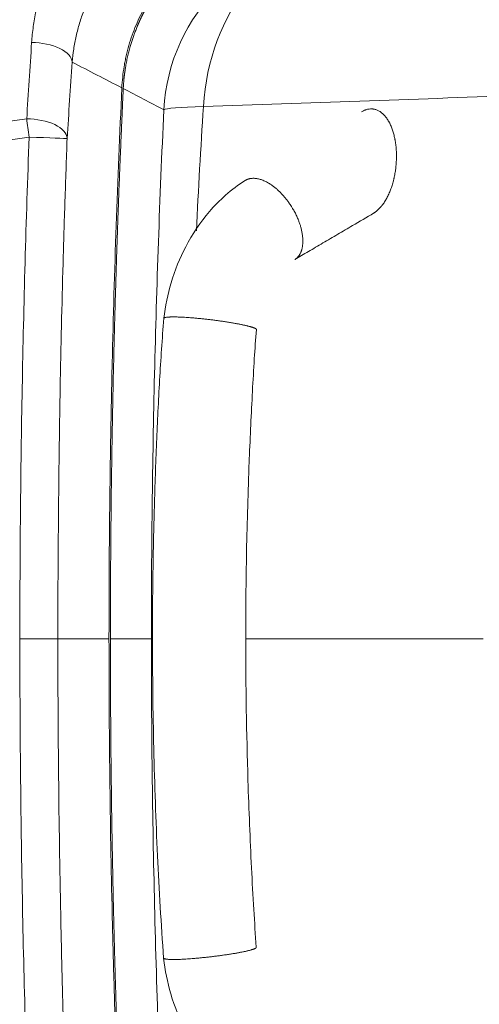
# Model space of a CAD drawing. Header units: millimetres. Extents: x -10 to 594, y 0 to 420.
# Tile 244 of 256: x 182 to 188, y 276 to 289. Entities that reach past the tile are written whole.
import ezdxf

# ---------------------------------------------------------------- set-up
doc = ezdxf.new("R2010")
doc.units = ezdxf.units.MM
doc.layers.add('1', color=7, linetype='Continuous', true_color=0xffffff)
doc.styles.add('Calibri', font='txt')
doc.dimstyles.get("Standard").update_dxf_attribs({"dimtxt": 0.18, "dimasz": 0.18, "dimexe": 0.18, "dimexo": 0.0625, "dimgap": 0.09, "dimtad": 0, "dimtih": 1, "dimtoh": 1, "dimdec": 4, "dimzin": 0, "dimdsep": 46, "dimtxsty": 'Standard', "dimcen": 0.09, "dimadec": 0, "dimazin": 0, "dimtfac": 1, "dimtdec": 4, "dimtofl": 0, "dimtmove": 0, "dimatfit": 3, "dimfxl": 0, "dimtolj": 1, "dimtzin": 0, "dimarcsym": 0})

# ---------------------------------------------------------------- blocks, each defined once
blk = doc.blocks.new('_U10')
at = {"layer": '1', "color": 18, "lineweight": 13}
for p, q in [((161.966, 284.543), (161.966, 340.267)), ((273.242, 290.24), (273.242, 340.267)), ((161.966, 338.267), (192.308, 338.267)), ((273.242, 338.267), (242.9, 338.267))]:
    blk.add_line(p, q, dxfattribs=at)
at = {"layer": '1', "color": 18}
for points in [[(161.966, 338.267), (165.466, 339.204), (165.466, 337.329)], [(273.242, 338.267), (269.742, 337.329), (269.742, 339.204)]]:
    blk.add_solid(points, dxfattribs=at)
at = {"layer": '1', "color": 18, "linetype": 'Continuous', "lineweight": 13, "char_height": 3.5, "attachment_point": 7, "line_spacing_factor": 1.399613, "style": 'Calibri'}
for s, insert in [('\\fCalibri|b0|i0;\\W1.0000;2.2', (193.994, 335.27)), ('\\fCalibri|b0|i0;\\W1.0000;LIFT POINT SPAN', (204.144, 335.27))]:
    blk.add_mtext(s, dxfattribs=dict(at, insert=insert))

msp = doc.modelspace()

# ---------------------------------------------------------------- linework, layer by layer
at = {"layer": '1', "color": 155, "linetype": 'Continuous', "lineweight": 13}
msp.add_line((183.7, 281.016), (183.705, 281.016), dxfattribs=at)
for centre, major_axis, ratio, start_param, end_param in [((186.364, 288.085), (-1.18, -2.204), 0.99858, 3.655167, 5.154097), ((186.364, 288.085), (0.03, 2.5), 0.783993, 0.042181, 1.513145), ((182.124, 288.878), (-0.499, 0.035), 0.490507, 3.197212, 4.85556), ((186.364, 288.085), (-2.497, 0.118), 0.048286, 5.613853, 6.234943), ((182.054, 287.839), (0.499, -0.032), 0.491781, 0.055216, 1.705529), ((182.054, 287.839), (-0.071, 0.495), 0.036157, 1.041955, 1.565594), ((182.054, 287.839), (0.5, -0.019), 0.001353, 4.675877, 6.235114)]:
    msp.add_ellipse(centre, major_axis=major_axis, ratio=ratio, start_param=start_param, end_param=end_param, dxfattribs=at)
for points, knots in [([(181.921, 291.013), (181.09, 290.932), (180.259, 290.846), (178.601, 290.661), (177.773, 290.562), (176.533, 290.405), (176.12, 290.351), (175.294, 290.239), (174.882, 290.182), (174.057, 290.064), (173.645, 290.003), (173.028, 289.909), (172.822, 289.877), (172.514, 289.828), (172.411, 289.812), (172.206, 289.779), (172.103, 289.763), (171.589, 289.68), (171.179, 289.612), (170.359, 289.472), (169.95, 289.4), (168.723, 289.178), (167.907, 289.022), (166.687, 288.775), (166.281, 288.691), (165.673, 288.561), (165.47, 288.517), (165.065, 288.428), (164.054, 288.203), (163.046, 287.964), (162.242, 287.763)], [0, 0, 0, 0, 0.125, 0.125, 0.25, 0.25, 0.3125, 0.3125, 0.375, 0.375, 0.4375, 0.4375, 0.46875, 0.46875, 0.484375, 0.484375, 0.5, 0.5, 0.5625, 0.5625, 0.625, 0.625, 0.75, 0.75, 0.8125, 0.8125, 0.84375, 0.84375, 0.875, 1, 1, 1, 1]), ([(182.07, 289.126), (182.075, 289.198), (182.09, 289.341), (182.115, 289.483), (182.146, 289.624), (182.164, 289.695), (182.206, 289.835), (182.229, 289.905), (182.255, 289.974)], [0, 0, 0, 0, 0.25, 0.5, 0.5, 0.75, 0.75, 1, 1, 1, 1]), ([(183.298, 288.508), (183.3, 288.557), (183.308, 288.655), (183.321, 288.752), (183.331, 288.812), (183.333, 288.825), (183.337, 288.849), (183.344, 288.885), (183.352, 288.921), (183.368, 288.992), (183.38, 289.039), (183.407, 289.133), (183.437, 289.225), (183.489, 289.361), (183.53, 289.449), (183.573, 289.537), (183.596, 289.58), (183.62, 289.623)], [0, 0, 0, 0, 0.125, 0.25, 0.25, 0.28125, 0.28125, 0.3125, 0.375, 0.375, 0.5, 0.5, 0.625, 0.75, 0.875, 0.875, 1, 1, 1, 1]), ([(182.783, 289.563), (182.76, 289.505), (182.74, 289.447), (182.705, 289.33), (182.69, 289.271), (182.663, 289.153), (182.652, 289.094), (182.634, 288.976), (182.628, 288.917), (182.623, 288.857)], [0, 0, 0, 0, 0.25, 0.25, 0.5, 0.5, 0.75, 0.75, 1, 1, 1, 1]), ([(183.123, 281.016), (183.123, 281.329), (183.124, 281.641), (183.127, 282.265), (183.131, 282.734), (183.14, 283.358), (183.145, 283.67), (183.153, 284.139), (183.159, 284.451), (183.181, 285.387), (183.217, 286.636), (183.269, 287.884), (183.298, 288.508)], [0, 0, 0, 0, 0.125, 0.125, 0.25, 0.3125, 0.375, 0.375, 0.5, 0.5, 0.75, 1, 1, 1, 1]), ([(188.666, 288.403), (187.956, 288.378), (187.245, 288.353), (185.826, 288.303), (185.117, 288.278), (184.409, 288.253)], [0, 0, 0, 0, 0.5, 0.5, 1, 1, 1, 1]), ([(183.7, 281.016), (183.7, 281.166), (183.7, 281.316), (183.701, 281.616), (183.702, 281.766), (183.704, 282.216), (183.707, 282.516), (183.718, 283.416), (183.728, 284.015), (183.771, 285.813), (183.813, 287.012), (183.87, 288.209)], [0, 0, 0, 0, 0.0625, 0.0625, 0.125, 0.125, 0.25, 0.25, 0.5, 0.5, 1, 1, 1, 1]), ([(162.18, 282.962), (162.551, 283.104), (162.923, 283.244), (163.699, 283.531), (164.102, 283.677), (164.912, 283.963), (165.317, 284.103), (166.13, 284.378), (166.538, 284.512), (167.354, 284.775), (167.763, 284.904), (168.583, 285.156), (168.994, 285.279), (169.817, 285.519), (170.23, 285.636), (171.057, 285.864), (171.472, 285.975), (172.303, 286.191), (172.719, 286.296), (173.554, 286.499), (173.972, 286.598), (174.496, 286.718), (174.601, 286.741), (174.811, 286.788), (174.916, 286.812), (175.231, 286.881), (175.441, 286.926), (175.862, 287.016), (176.178, 287.082), (176.494, 287.146), (176.705, 287.188), (176.81, 287.209), (177.338, 287.313), (177.76, 287.393), (178.606, 287.547), (179.03, 287.621), (180.302, 287.835), (181.151, 287.966), (182.003, 288.087)], [0, 0, 0, 0, 0.05807, 0.05807, 0.120865, 0.120865, 0.183661, 0.183661, 0.246456, 0.246456, 0.309251, 0.309251, 0.372047, 0.372047, 0.434842, 0.434842, 0.497637, 0.497637, 0.560433, 0.560433, 0.623228, 0.623228, 0.638927, 0.638927, 0.654626, 0.654626, 0.686023, 0.686023, 0.717421, 0.73312, 0.73312, 0.748819, 0.748819, 0.811614, 0.811614, 0.874409, 0.874409, 1, 1, 1, 1]), ([(182.036, 287.839), (181.187, 287.717), (180.34, 287.584), (179.073, 287.369), (178.651, 287.294), (177.809, 287.138), (177.388, 287.058), (176.547, 286.89), (176.127, 286.804), (175.498, 286.669), (175.289, 286.623), (174.975, 286.553), (174.87, 286.53), (174.661, 286.483), (174.557, 286.459), (174.034, 286.339), (173.617, 286.24), (172.785, 286.035), (172.37, 285.93), (171.542, 285.713), (171.129, 285.601), (170.304, 285.372), (169.893, 285.254), (169.072, 285.013), (168.663, 284.889), (167.846, 284.636), (167.438, 284.507), (166.625, 284.242), (166.219, 284.107), (165.409, 283.831), (164.601, 283.548), (163.797, 283.255), (162.994, 282.955), (162.594, 282.803), (162.194, 282.647)], [0, 0, 0, 0, 0.125, 0.125, 0.1875, 0.1875, 0.25, 0.25, 0.3125, 0.3125, 0.34375, 0.34375, 0.359375, 0.359375, 0.375, 0.375, 0.4375, 0.4375, 0.5, 0.5, 0.5625, 0.5625, 0.625, 0.625, 0.6875, 0.6875, 0.75, 0.75, 0.8125, 0.8125, 0.875, 0.9375, 0.9375, 1, 1, 1, 1]), ([(182.553, 287.821), (182.543, 287.537), (182.533, 287.254), (182.514, 286.687), (182.506, 286.403), (182.482, 285.553), (182.469, 284.986), (182.453, 284.136), (182.449, 283.852), (182.441, 283.285), (182.438, 283.001), (182.43, 282.151), (182.427, 281.583), (182.427, 281.016)], [0, 0, 0, 0, 0.125, 0.125, 0.25, 0.25, 0.5, 0.5, 0.625, 0.625, 0.75, 0.75, 1, 1, 1, 1]), ([(181.91, 281.016), (182.039, 281.016), (182.171, 281.016), (182.362, 281.016), (182.421, 281.016), (182.427, 281.016)], [0, 0, 0, 0, 0.5, 0.5, 1, 1, 1, 1]), ([(182.427, 281.016), (182.427, 280.704), (182.428, 280.391), (182.431, 279.766), (182.434, 279.454), (182.443, 278.516), (182.453, 277.892), (182.472, 276.954), (182.486, 276.33), (182.504, 275.705), (182.532, 274.768), (182.555, 274.143), (182.58, 273.519)], [0, 0, 0, 0, 0.125, 0.125, 0.25, 0.25, 0.5, 0.5, 0.625, 0.75, 0.75, 1, 1, 1, 1]), ([(183.298, 273.528), (183.283, 273.84), (183.269, 274.152), (183.244, 274.776), (183.226, 275.244), (183.21, 275.712), (183.2, 276.023), (183.196, 276.179), (183.182, 276.647), (183.174, 276.959), (183.152, 277.895), (183.13, 279.144), (183.123, 280.392), (183.123, 281.016)], [0, 0, 0, 0, 0.125, 0.125, 0.25, 0.3125, 0.3125, 0.375, 0.375, 0.5, 0.5, 0.75, 1, 1, 1, 1]), ([(183.873, 273.765), (183.815, 274.972), (183.772, 276.18), (183.729, 277.993), (183.718, 278.597), (183.703, 279.807), (183.7, 280.411), (183.7, 281.016)], [0, 0, 0, 0, 0.5, 0.5, 0.75, 0.75, 1, 1, 1, 1])]:
    msp.add_open_spline(points, degree=3, knots=knots, dxfattribs=at)
at = {"layer": '1', "color": 155, "linetype": 'Continuous', "lineweight": 18}
for points, knots in [([(183.635, 289.605), (183.634, 289.603), (183.632, 289.6), (183.63, 289.595), (183.627, 289.59), (183.624, 289.586), (183.622, 289.581), (183.619, 289.576), (183.617, 289.571), (183.614, 289.567), (183.612, 289.562), (183.609, 289.557), (183.606, 289.552), (183.604, 289.548), (183.602, 289.543), (183.599, 289.538), (183.597, 289.534), (183.594, 289.529), (183.592, 289.524), (183.589, 289.52), (183.587, 289.515), (183.585, 289.511), (183.582, 289.506), (183.58, 289.501), (183.578, 289.497), (183.576, 289.492), (183.573, 289.488), (183.571, 289.483), (183.569, 289.479), (183.567, 289.474), (183.564, 289.47), (183.562, 289.465), (183.56, 289.461), (183.558, 289.456), (183.556, 289.452), (183.554, 289.447), (183.552, 289.443), (183.549, 289.438), (183.547, 289.434), (183.545, 289.429), (183.543, 289.425), (183.541, 289.421), (183.539, 289.416), (183.537, 289.412), (183.535, 289.408), (183.533, 289.403), (183.531, 289.399), (183.53, 289.395), (183.528, 289.39), (183.526, 289.386), (183.524, 289.382), (183.522, 289.377), (183.52, 289.373), (183.518, 289.369), (183.517, 289.365), (183.515, 289.361), (183.513, 289.356), (183.511, 289.352), (183.509, 289.348), (183.501, 289.327), (183.486, 289.29), (183.465, 289.236), (183.446, 289.181), (183.428, 289.126), (183.41, 289.065), (183.392, 289), (183.375, 288.929), (183.36, 288.858), (183.351, 288.807), (183.346, 288.778), (183.345, 288.769), (183.343, 288.76), (183.342, 288.751), (183.341, 288.741), (183.339, 288.732), (183.338, 288.723), (183.337, 288.713), (183.335, 288.704), (183.334, 288.694), (183.333, 288.685), (183.332, 288.675), (183.331, 288.665), (183.33, 288.655), (183.329, 288.645), (183.327, 288.635), (183.326, 288.625), (183.325, 288.615), (183.325, 288.605), (183.324, 288.594), (183.323, 288.584), (183.322, 288.573), (183.321, 288.563), (183.32, 288.552), (183.32, 288.541), (183.319, 288.53), (183.318, 288.52), (183.318, 288.509), (183.317, 288.501), (183.317, 288.498)], [0, 0, 0, 0, 0.004742, 0.00947, 0.014182, 0.018879, 0.023561, 0.028227, 0.032879, 0.037515, 0.042136, 0.046742, 0.051333, 0.055909, 0.060469, 0.065014, 0.069545, 0.07406, 0.07856, 0.083044, 0.087514, 0.091968, 0.096407, 0.100831, 0.10524, 0.109634, 0.114013, 0.118376, 0.122724, 0.127057, 0.131375, 0.135678, 0.139966, 0.144238, 0.148495, 0.152738, 0.156965, 0.161176, 0.165373, 0.169555, 0.173721, 0.177872, 0.182008, 0.186129, 0.190235, 0.194325, 0.198401, 0.202461, 0.206506, 0.210536, 0.21455, 0.21855, 0.222534, 0.226504, 0.230458, 0.234397, 0.238321, 0.242229, 0.246123, 0.250001, 0.299813, 0.349717, 0.399714, 0.449803, 0.499986, 0.562244, 0.624663, 0.687245, 0.749989, 0.757701, 0.765478, 0.77332, 0.781226, 0.789198, 0.797235, 0.805336, 0.813503, 0.821734, 0.83003, 0.838392, 0.846818, 0.855309, 0.863865, 0.872486, 0.881172, 0.889923, 0.898739, 0.90762, 0.916566, 0.925576, 0.934652, 0.943793, 0.952998, 0.962269, 0.971604, 0.981004, 0.99047, 1, 1, 1, 1]), ([(183.317, 288.498), (183.317, 288.483), (183.315, 288.453), (183.313, 288.408), (183.311, 288.363), (183.309, 288.318), (183.307, 288.273), (183.305, 288.228), (183.303, 288.184), (183.301, 288.139), (183.299, 288.094), (183.297, 288.049), (183.295, 288.005), (183.293, 287.96), (183.291, 287.915), (183.289, 287.871), (183.287, 287.826), (183.285, 287.781), (183.283, 287.737), (183.282, 287.692), (183.28, 287.648), (183.278, 287.603), (183.276, 287.559), (183.274, 287.514), (183.272, 287.47), (183.271, 287.426), (183.269, 287.381), (183.267, 287.337), (183.265, 287.292), (183.264, 287.248), (183.262, 287.204), (183.26, 287.16), (183.258, 287.115), (183.257, 287.071), (183.255, 287.027), (183.253, 286.983), (183.252, 286.938), (183.25, 286.894), (183.249, 286.85), (183.247, 286.806), (183.245, 286.762), (183.244, 286.718), (183.242, 286.674), (183.241, 286.63), (183.239, 286.586), (183.238, 286.542), (183.236, 286.498), (183.235, 286.454), (183.233, 286.41), (183.232, 286.366), (183.23, 286.322), (183.229, 286.278), (183.227, 286.235), (183.226, 286.191), (183.224, 286.147), (183.223, 286.103), (183.222, 286.06), (183.22, 286.016), (183.219, 285.972), (183.218, 285.929), (183.216, 285.885), (183.215, 285.841), (183.214, 285.798), (183.212, 285.754), (183.211, 285.711), (183.21, 285.667), (183.208, 285.623), (183.207, 285.58), (183.206, 285.537), (183.205, 285.493), (183.204, 285.45), (183.202, 285.406), (183.201, 285.363), (183.2, 285.32), (183.199, 285.276), (183.198, 285.233), (183.197, 285.19), (183.195, 285.146), (183.194, 285.103), (183.193, 285.06), (183.192, 285.017), (183.191, 284.973), (183.19, 284.93), (183.189, 284.887), (183.188, 284.844), (183.187, 284.801), (183.186, 284.746), (183.184, 284.678), (183.182, 284.599), (183.18, 284.519), (183.179, 284.44), (183.177, 284.36), (183.175, 284.28), (183.174, 284.2), (183.172, 284.12), (183.171, 284.04), (183.169, 283.96), (183.168, 283.879), (183.166, 283.799), (183.165, 283.719), (183.164, 283.638), (183.162, 283.557), (183.161, 283.477), (183.16, 283.396), (183.159, 283.315), (183.157, 283.234), (183.156, 283.153), (183.155, 283.072), (183.154, 282.991), (183.153, 282.909), (183.152, 282.828), (183.151, 282.746), (183.151, 282.665), (183.15, 282.583), (183.149, 282.502), (183.148, 282.42), (183.148, 282.338), (183.147, 282.256), (183.146, 282.174), (183.146, 282.092), (183.145, 282.009), (183.145, 281.927), (183.144, 281.845), (183.144, 281.762), (183.143, 281.68), (183.143, 281.597), (183.143, 281.514), (183.143, 281.432), (183.142, 281.349), (183.142, 281.266), (183.142, 281.183), (183.142, 281.099), (183.142, 281.044), (183.142, 281.016)], [0, 0, 0, 0, 0.006008, 0.012014, 0.018016, 0.024015, 0.030012, 0.036005, 0.041996, 0.047983, 0.053968, 0.059949, 0.065927, 0.071903, 0.077875, 0.083845, 0.089811, 0.095775, 0.101735, 0.107693, 0.113647, 0.119599, 0.125547, 0.131493, 0.137435, 0.143375, 0.149311, 0.155245, 0.161175, 0.167103, 0.173027, 0.178949, 0.184868, 0.190783, 0.196696, 0.202605, 0.208512, 0.214415, 0.220316, 0.226213, 0.232108, 0.237999, 0.243888, 0.249773, 0.255656, 0.261535, 0.267412, 0.273285, 0.279156, 0.285023, 0.290887, 0.296749, 0.302607, 0.308463, 0.314315, 0.320164, 0.326011, 0.331854, 0.337695, 0.343532, 0.349366, 0.355198, 0.361026, 0.366851, 0.372673, 0.378493, 0.384309, 0.390122, 0.395932, 0.40174, 0.407544, 0.413345, 0.419143, 0.424938, 0.43073, 0.436519, 0.442305, 0.448088, 0.453869, 0.459646, 0.46542, 0.47119, 0.476958, 0.482723, 0.488485, 0.494244, 0.5, 0.510618, 0.521247, 0.531887, 0.542538, 0.553201, 0.563875, 0.57456, 0.585257, 0.595964, 0.606683, 0.617413, 0.628154, 0.638906, 0.64967, 0.660445, 0.671231, 0.682028, 0.692836, 0.703656, 0.714486, 0.725328, 0.736181, 0.747045, 0.757921, 0.768807, 0.779705, 0.790614, 0.801534, 0.812465, 0.823408, 0.834361, 0.845326, 0.856302, 0.867289, 0.878287, 0.889296, 0.900316, 0.911348, 0.92239, 0.933444, 0.944509, 0.955585, 0.966672, 0.97777, 0.98888, 1, 1, 1, 1]), ([(187.034, 287.51), (187.034, 287.515), (187.035, 287.521), (187.035, 287.532), (187.035, 287.538), (187.036, 287.555), (187.036, 287.566), (187.036, 287.599), (187.035, 287.643), (187.032, 287.686), (187.028, 287.729), (187.025, 287.75), (187.02, 287.781), (187.018, 287.792), (187.016, 287.805), (187.015, 287.807), (187.014, 287.812), (187.013, 287.82), (187.011, 287.828), (187.006, 287.853), (187.001, 287.873), (186.99, 287.911), (186.984, 287.93), (186.971, 287.966), (186.964, 287.984), (186.952, 288.009), (186.948, 288.018), (186.942, 288.03), (186.94, 288.034), (186.936, 288.042), (186.933, 288.046), (186.922, 288.065), (186.913, 288.08), (186.893, 288.108), (186.883, 288.121), (186.867, 288.138), (186.862, 288.144), (186.853, 288.152), (186.849, 288.156), (186.845, 288.16), (186.842, 288.162), (186.84, 288.164), (186.827, 288.175), (186.815, 288.183), (186.79, 288.198), (186.778, 288.204), (186.752, 288.214), (186.739, 288.217), (186.723, 288.22), (186.722, 288.22), (186.718, 288.22), (186.713, 288.221), (186.708, 288.221), (186.698, 288.222), (186.691, 288.222), (186.671, 288.221), (186.657, 288.22), (186.637, 288.215), (186.63, 288.213), (186.62, 288.209), (186.615, 288.208), (186.609, 288.206), (186.606, 288.204), (186.604, 288.204), (186.592, 288.198), (186.581, 288.193), (186.571, 288.187)], [0, 0, 0, 0, 0.013309, 0.013309, 0.026618, 0.026618, 0.053237, 0.053237, 0.106474, 0.15971, 0.15971, 0.212947, 0.212947, 0.239566, 0.239566, 0.24622, 0.24622, 0.252875, 0.266184, 0.266184, 0.319421, 0.319421, 0.372658, 0.372658, 0.425894, 0.425894, 0.452513, 0.452513, 0.465822, 0.465822, 0.479131, 0.479131, 0.532368, 0.532368, 0.585605, 0.585605, 0.612223, 0.612223, 0.625532, 0.632187, 0.632187, 0.638842, 0.638842, 0.692078, 0.692078, 0.745315, 0.745315, 0.798552, 0.798552, 0.805207, 0.805207, 0.811861, 0.82517, 0.82517, 0.851789, 0.851789, 0.905026, 0.905026, 0.931644, 0.931644, 0.944953, 0.951608, 0.951608, 0.958262, 0.958262, 1, 1, 1, 1]), ([(187.034, 287.51), (187.034, 287.515), (187.035, 287.521), (187.035, 287.532), (187.035, 287.538), (187.036, 287.555), (187.036, 287.566), (187.036, 287.599), (187.035, 287.643), (187.032, 287.686), (187.028, 287.729), (187.025, 287.75), (187.02, 287.781), (187.018, 287.792), (187.016, 287.805), (187.015, 287.807), (187.014, 287.812), (187.013, 287.82), (187.011, 287.828), (187.006, 287.853), (187.001, 287.873), (186.99, 287.911), (186.984, 287.93), (186.971, 287.966), (186.964, 287.984), (186.952, 288.009), (186.948, 288.018), (186.942, 288.03), (186.94, 288.034), (186.936, 288.042), (186.933, 288.046), (186.922, 288.065), (186.913, 288.08), (186.893, 288.108), (186.883, 288.121), (186.867, 288.138), (186.862, 288.144), (186.853, 288.152), (186.849, 288.156), (186.845, 288.16), (186.842, 288.162), (186.84, 288.164), (186.827, 288.175), (186.815, 288.183), (186.79, 288.198), (186.778, 288.204), (186.752, 288.214), (186.739, 288.217), (186.723, 288.22), (186.722, 288.22), (186.718, 288.22), (186.713, 288.221), (186.708, 288.221), (186.698, 288.222), (186.691, 288.222), (186.671, 288.221), (186.657, 288.22), (186.637, 288.215), (186.63, 288.213), (186.62, 288.209), (186.615, 288.208), (186.609, 288.206), (186.606, 288.204), (186.604, 288.204), (186.592, 288.198), (186.581, 288.193), (186.571, 288.187)], [0, 0, 0, 0, 0.013309, 0.013309, 0.026618, 0.026618, 0.053237, 0.053237, 0.106474, 0.15971, 0.15971, 0.212947, 0.212947, 0.239566, 0.239566, 0.24622, 0.24622, 0.252875, 0.266184, 0.266184, 0.319421, 0.319421, 0.372658, 0.372658, 0.425894, 0.425894, 0.452513, 0.452513, 0.465822, 0.465822, 0.479131, 0.479131, 0.532368, 0.532368, 0.585605, 0.585605, 0.612223, 0.612223, 0.625532, 0.632187, 0.632187, 0.638842, 0.638842, 0.692078, 0.692078, 0.745315, 0.745315, 0.798552, 0.798552, 0.805207, 0.805207, 0.811861, 0.82517, 0.82517, 0.851789, 0.851789, 0.905026, 0.905026, 0.931644, 0.931644, 0.944953, 0.951608, 0.951608, 0.958262, 0.958262, 1, 1, 1, 1]), ([(186.725, 286.804), (186.727, 286.805), (186.729, 286.806), (186.733, 286.809), (186.734, 286.81), (186.738, 286.812), (186.739, 286.813), (186.744, 286.817), (186.754, 286.823), (186.764, 286.831), (186.783, 286.847), (186.795, 286.859), (186.813, 286.878), (186.819, 286.884), (186.828, 286.894), (186.832, 286.9), (186.836, 286.905), (186.839, 286.909), (186.84, 286.91), (186.853, 286.927), (186.864, 286.942), (186.885, 286.975), (186.895, 286.992), (186.909, 287.018), (186.914, 287.027), (186.923, 287.045), (186.927, 287.055), (186.94, 287.083), (186.948, 287.102), (186.963, 287.142), (186.97, 287.162), (186.983, 287.203), (186.989, 287.224), (186.996, 287.251), (186.998, 287.259), (187, 287.267), (187.001, 287.272), (187.002, 287.275), (187.005, 287.289), (187.007, 287.3), (187.014, 287.332), (187.017, 287.354), (187.024, 287.398), (187.027, 287.42), (187.03, 287.454), (187.031, 287.465), (187.032, 287.482), (187.033, 287.49), (187.034, 287.5), (187.034, 287.505), (187.034, 287.507), (187.034, 287.508), (187.034, 287.509), (187.034, 287.51)], [0, 0, 0, 0, 0.012158, 0.012158, 0.021657, 0.021657, 0.031155, 0.031155, 0.050152, 0.088146, 0.088146, 0.164134, 0.164134, 0.202128, 0.202128, 0.221125, 0.230623, 0.230623, 0.240122, 0.240122, 0.316109, 0.316109, 0.392097, 0.392097, 0.430091, 0.430091, 0.468085, 0.468085, 0.544073, 0.544073, 0.620061, 0.620061, 0.696049, 0.696049, 0.715046, 0.724544, 0.724544, 0.734043, 0.734043, 0.772036, 0.772036, 0.848024, 0.848024, 0.924012, 0.924012, 0.962006, 0.962006, 0.981003, 0.990502, 0.995251, 0.997625, 0.997625, 1, 1, 1, 1]), ([(186.725, 286.804), (186.727, 286.805), (186.729, 286.806), (186.733, 286.809), (186.734, 286.81), (186.738, 286.812), (186.739, 286.813), (186.744, 286.817), (186.754, 286.823), (186.764, 286.831), (186.783, 286.847), (186.795, 286.859), (186.813, 286.878), (186.819, 286.884), (186.828, 286.894), (186.832, 286.9), (186.836, 286.905), (186.839, 286.909), (186.84, 286.91), (186.853, 286.927), (186.864, 286.942), (186.885, 286.975), (186.895, 286.992), (186.909, 287.018), (186.914, 287.027), (186.923, 287.045), (186.927, 287.055), (186.94, 287.083), (186.948, 287.102), (186.963, 287.142), (186.97, 287.162), (186.983, 287.203), (186.989, 287.224), (186.996, 287.251), (186.998, 287.259), (187, 287.267), (187.001, 287.272), (187.002, 287.275), (187.005, 287.289), (187.007, 287.3), (187.014, 287.332), (187.017, 287.354), (187.024, 287.398), (187.027, 287.42), (187.03, 287.454), (187.031, 287.465), (187.032, 287.482), (187.033, 287.49), (187.034, 287.5), (187.034, 287.505), (187.034, 287.507), (187.034, 287.508), (187.034, 287.509), (187.034, 287.51)], [0, 0, 0, 0, 0.012158, 0.012158, 0.021657, 0.021657, 0.031155, 0.031155, 0.050152, 0.088146, 0.088146, 0.164134, 0.164134, 0.202128, 0.202128, 0.221125, 0.230623, 0.230623, 0.240122, 0.240122, 0.316109, 0.316109, 0.392097, 0.392097, 0.430091, 0.430091, 0.468085, 0.468085, 0.544073, 0.544073, 0.620061, 0.620061, 0.696049, 0.696049, 0.715046, 0.724544, 0.724544, 0.734043, 0.734043, 0.772036, 0.772036, 0.848024, 0.848024, 0.924012, 0.924012, 0.962006, 0.962006, 0.981003, 0.990502, 0.995251, 0.997625, 0.997625, 1, 1, 1, 1]), ([(184.976, 287.248), (184.883, 287.189), (184.713, 287.061), (184.427, 286.772), (184.161, 286.378), (183.959, 285.876), (183.889, 285.54), (183.869, 285.374)], [0, 0, 0, 0, 0.157564, 0.301598, 0.559402, 0.788276, 1, 1, 1, 1]), ([(184.976, 287.248), (184.883, 287.189), (184.713, 287.061), (184.427, 286.772), (184.161, 286.378), (183.959, 285.876), (183.889, 285.54), (183.869, 285.374)], [0, 0, 0, 0, 0.157564, 0.301598, 0.559402, 0.788276, 1, 1, 1, 1]), ([(185.653, 286.173), (185.714, 286.21), (185.842, 286.285), (186.036, 286.399), (186.237, 286.517), (186.467, 286.652), (186.63, 286.748), (186.725, 286.804)], [0, 0, 0, 0, 0.171184, 0.357024, 0.544779, 0.733194, 1, 1, 1, 1]), ([(185.653, 286.173), (185.714, 286.21), (185.842, 286.285), (186.036, 286.399), (186.237, 286.517), (186.467, 286.652), (186.63, 286.748), (186.725, 286.804)], [0, 0, 0, 0, 0.171184, 0.357024, 0.544779, 0.733194, 1, 1, 1, 1]), ([(183.869, 285.374), (183.847, 285.094), (183.809, 284.531), (183.769, 283.677), (183.738, 282.807), (183.719, 281.919), (183.713, 281.072), (183.718, 280.273), (183.731, 279.527), (183.752, 278.792), (183.782, 278.073), (183.818, 277.368), (183.85, 276.905), (183.867, 276.674)], [0, 0, 0, 0, 0.096853, 0.194447, 0.294704, 0.396845, 0.500096, 0.586393, 0.672241, 0.756952, 0.839835, 0.920166, 1, 1, 1, 1]), ([(183.869, 285.374), (183.847, 285.094), (183.809, 284.531), (183.769, 283.677), (183.738, 282.807), (183.719, 281.919), (183.713, 281.072), (183.718, 280.273), (183.731, 279.527), (183.752, 278.792), (183.782, 278.073), (183.818, 277.368), (183.85, 276.905), (183.867, 276.674)], [0, 0, 0, 0, 0.096853, 0.194447, 0.294704, 0.396845, 0.500096, 0.586393, 0.672241, 0.756952, 0.839835, 0.920166, 1, 1, 1, 1]), ([(185.128, 276.821), (185.116, 276.992), (185.091, 277.352), (185.062, 277.908), (185.035, 278.494), (184.998, 279.534), (184.972, 281.192), (185.004, 282.804), (185.052, 283.923), (185.075, 284.377), (185.099, 284.809), (185.119, 285.089), (185.129, 285.221)], [0, 0, 0, 0, 0.061144, 0.128986, 0.19891, 0.270355, 0.500252, 0.790327, 0.845507, 0.89978, 0.952892, 1, 1, 1, 1]), ([(185.128, 276.821), (185.116, 276.992), (185.091, 277.352), (185.062, 277.908), (185.035, 278.494), (184.998, 279.534), (184.972, 281.192), (185.004, 282.804), (185.052, 283.923), (185.075, 284.377), (185.099, 284.809), (185.119, 285.089), (185.129, 285.221)], [0, 0, 0, 0, 0.061144, 0.128986, 0.19891, 0.270355, 0.500252, 0.790327, 0.845507, 0.89978, 0.952892, 1, 1, 1, 1]), ([(183.142, 281.016), (183.142, 281.001), (183.142, 280.971), (183.142, 280.926), (183.142, 280.881), (183.142, 280.836), (183.142, 280.791), (183.142, 280.746), (183.142, 280.701), (183.142, 280.656), (183.143, 280.612), (183.143, 280.567), (183.143, 280.522), (183.143, 280.477), (183.143, 280.432), (183.143, 280.388), (183.143, 280.343), (183.144, 280.298), (183.144, 280.254), (183.144, 280.209), (183.144, 280.164), (183.145, 280.12), (183.145, 280.075), (183.145, 280.031), (183.145, 279.986), (183.146, 279.942), (183.146, 279.897), (183.146, 279.853), (183.147, 279.808), (183.147, 279.764), (183.147, 279.719), (183.148, 279.675), (183.148, 279.631), (183.148, 279.586), (183.149, 279.542), (183.149, 279.498), (183.15, 279.454), (183.15, 279.409), (183.151, 279.365), (183.151, 279.321), (183.152, 279.277), (183.152, 279.233), (183.153, 279.189), (183.153, 279.145), (183.154, 279.101), (183.154, 279.057), (183.155, 279.013), (183.155, 278.969), (183.156, 278.925), (183.156, 278.881), (183.157, 278.837), (183.158, 278.793), (183.158, 278.749), (183.159, 278.705), (183.159, 278.662), (183.16, 278.618), (183.161, 278.574), (183.161, 278.53), (183.162, 278.487), (183.163, 278.443), (183.163, 278.399), (183.164, 278.356), (183.165, 278.312), (183.166, 278.269), (183.166, 278.225), (183.167, 278.182), (183.168, 278.138), (183.169, 278.095), (183.17, 278.051), (183.17, 278.008), (183.171, 277.964), (183.172, 277.921), (183.173, 277.878), (183.174, 277.834), (183.175, 277.791), (183.175, 277.748), (183.176, 277.705), (183.177, 277.661), (183.178, 277.618), (183.179, 277.575), (183.18, 277.532), (183.181, 277.489), (183.182, 277.446), (183.183, 277.403), (183.184, 277.36), (183.185, 277.317), (183.186, 277.261), (183.188, 277.194), (183.19, 277.114), (183.192, 277.034), (183.194, 276.955), (183.196, 276.875), (183.198, 276.795), (183.2, 276.715), (183.202, 276.634), (183.204, 276.554), (183.207, 276.474), (183.209, 276.394), (183.211, 276.313), (183.214, 276.233), (183.216, 276.152), (183.219, 276.071), (183.221, 275.991), (183.224, 275.91), (183.226, 275.829), (183.229, 275.748), (183.232, 275.667), (183.234, 275.586), (183.237, 275.504), (183.24, 275.423), (183.243, 275.342), (183.246, 275.26), (183.249, 275.179), (183.252, 275.097), (183.255, 275.016), (183.258, 274.934), (183.261, 274.852), (183.264, 274.77), (183.267, 274.688), (183.271, 274.606), (183.274, 274.524), (183.277, 274.442), (183.281, 274.36), (183.284, 274.277), (183.288, 274.195), (183.291, 274.112), (183.295, 274.03), (183.298, 273.947), (183.302, 273.864), (183.306, 273.782), (183.31, 273.699), (183.313, 273.616), (183.316, 273.561), (183.317, 273.533)], [0, 0, 0, 0, 0.006019, 0.012036, 0.018049, 0.024058, 0.030065, 0.036068, 0.042068, 0.048065, 0.054058, 0.060048, 0.066035, 0.072019, 0.077999, 0.083976, 0.08995, 0.095921, 0.101888, 0.107853, 0.113813, 0.119771, 0.125725, 0.131676, 0.137624, 0.143569, 0.14951, 0.155448, 0.161383, 0.167314, 0.173243, 0.179168, 0.185089, 0.191008, 0.196923, 0.202835, 0.208744, 0.214649, 0.220551, 0.22645, 0.232345, 0.238238, 0.244127, 0.250013, 0.255895, 0.261774, 0.26765, 0.273523, 0.279392, 0.285258, 0.291121, 0.296981, 0.302837, 0.30869, 0.31454, 0.320386, 0.32623, 0.33207, 0.337906, 0.34374, 0.34957, 0.355397, 0.36122, 0.36704, 0.372857, 0.378671, 0.384481, 0.390289, 0.396092, 0.401893, 0.40769, 0.413484, 0.419275, 0.425062, 0.430847, 0.436628, 0.442405, 0.448179, 0.45395, 0.459718, 0.465483, 0.471244, 0.477002, 0.482756, 0.488508, 0.494256, 0.5, 0.510638, 0.521287, 0.531946, 0.542615, 0.553294, 0.563984, 0.574684, 0.585394, 0.596115, 0.606846, 0.617587, 0.628339, 0.639101, 0.649873, 0.660655, 0.671448, 0.682251, 0.693064, 0.703888, 0.714722, 0.725566, 0.73642, 0.747285, 0.75816, 0.769045, 0.779941, 0.790846, 0.801762, 0.812688, 0.823625, 0.834572, 0.845529, 0.856496, 0.867473, 0.878461, 0.889459, 0.900467, 0.911485, 0.922514, 0.933553, 0.944602, 0.955661, 0.96673, 0.97781, 0.9889, 1, 1, 1, 1]), ([(183.867, 276.674), (183.886, 276.507), (183.955, 276.162), (184.167, 275.642), (184.447, 275.232), (184.747, 274.941), (184.922, 274.816), (185.017, 274.759)], [0, 0, 0, 0, 0.205278, 0.439336, 0.703002, 0.846054, 1, 1, 1, 1]), ([(183.867, 276.674), (183.886, 276.507), (183.955, 276.162), (184.167, 275.642), (184.447, 275.232), (184.747, 274.941), (184.922, 274.816), (185.017, 274.759)], [0, 0, 0, 0, 0.205278, 0.439336, 0.703002, 0.846054, 1, 1, 1, 1])]:
    msp.add_open_spline(points, degree=3, knots=knots, dxfattribs=at)
at = {"layer": '1', "color": 155, "linetype": 'Continuous', "lineweight": 13}
for points in [[(182.003, 288.087), (182.024, 288.433), (182.047, 288.779), (182.07, 289.126)], [(182.623, 288.857), (182.599, 288.511), (182.575, 288.166), (182.553, 287.821)], [(183.298, 288.508), (183.073, 288.624), (182.849, 288.741), (182.623, 288.857)], [(183.87, 288.209), (183.686, 288.305), (183.502, 288.401), (183.317, 288.498)], [(184.409, 288.253), (184.372, 287.69), (184.34, 287.127), (184.312, 286.563)], [(181.91, 281.016), (181.91, 282.154), (181.931, 284.428), (181.994, 286.702), (182.036, 287.839)], [(182.037, 274.173), (181.994, 275.313), (181.931, 277.594), (181.91, 279.875), (181.91, 281.016)], [(182.427, 281.016), (182.659, 281.016), (182.891, 281.016), (183.123, 281.016)], [(183.142, 281.016), (183.328, 281.016), (183.514, 281.016), (183.7, 281.016)], [(184.985, 281.016), (186.062, 281.016), (187.139, 281.016), (188.216, 281.016)]]:
    msp.add_open_spline(points, degree=3, dxfattribs=at)
at = {"layer": '1', "color": 155, "linetype": 'Continuous', "lineweight": 18}
msp.add_open_spline([(186.594, 288.2), (186.583, 288.194), (186.572, 288.187), (186.561, 288.181)], degree=3, dxfattribs=at)
at = {"layer": '1', "color": 155, "linetype": 'Continuous', "lineweight": 13}
for points, weights, knots in [([(185.701, 286.711), (185.621, 286.911), (185.447, 287.178), (185.225, 287.278), (185.059, 287.278), (185.029, 287.274), (185.001, 287.264), (184.976, 287.248)], [1.01661171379, 1.01661171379, 0.958470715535, 1.01661171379, 1.01661171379, 1.01378808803, 1.0100076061, 1.00631425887], [0, 0, 0, 0, 0, 0.81942, 0.81942, 0.81942, 1, 1, 1, 1, 1]), ([(185.701, 286.711), (185.621, 286.911), (185.447, 287.178), (185.225, 287.278), (185.059, 287.278), (185.029, 287.274), (185.001, 287.264), (184.976, 287.248)], [1.01661171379, 1.01661171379, 0.958470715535, 1.01661171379, 1.01661171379, 1.01378808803, 1.0100076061, 1.00631425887], [0, 0, 0, 0, 0, 0.81942, 0.81942, 0.81942, 1, 1, 1, 1, 1]), ([(184.886, 285.297), (184.71, 285.331), (184.407, 285.376), (184.138, 285.393), (183.944, 285.393), (183.896, 285.39), (183.87, 285.384), (183.869, 285.374)], [1.01661171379, 1.01661171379, 0.958470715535, 1.01661171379, 1.01661171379, 1.00650163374, 0.998929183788, 0.995993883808], [0, 0, 0, 0, 0, 0.705716, 0.705716, 0.705716, 1, 1, 1, 1, 1]), ([(184.886, 285.297), (184.71, 285.331), (184.407, 285.376), (184.138, 285.393), (183.944, 285.393), (183.896, 285.39), (183.87, 285.384), (183.869, 285.374)], [1.01661171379, 1.01661171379, 0.958470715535, 1.01661171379, 1.01661171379, 1.00650163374, 0.998929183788, 0.995993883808], [0, 0, 0, 0, 0, 0.705716, 0.705716, 0.705716, 1, 1, 1, 1, 1]), ([(184.884, 276.747), (184.708, 276.715), (184.406, 276.672), (184.136, 276.655), (183.942, 276.655), (183.894, 276.658), (183.868, 276.665), (183.867, 276.674)], [1.01661171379, 1.01661171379, 0.958470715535, 1.01661171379, 1.01661171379, 1.00648344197, 0.998908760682, 0.995983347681], [0, 0, 0, 0, 0, 0.70553, 0.70553, 0.70553, 1, 1, 1, 1, 1]), ([(184.884, 276.747), (184.708, 276.715), (184.406, 276.672), (184.136, 276.655), (183.942, 276.655), (183.894, 276.658), (183.868, 276.665), (183.867, 276.674)], [1.01661171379, 1.01661171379, 0.958470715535, 1.01661171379, 1.01661171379, 1.00648344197, 0.998908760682, 0.995983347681], [0, 0, 0, 0, 0, 0.70553, 0.70553, 0.70553, 1, 1, 1, 1, 1])]:
    msp.add_rational_spline(points, weights, degree=4, knots=knots, dxfattribs=at)
for points, weights in [([(185.656, 286.175), (185.745, 286.234), (185.798, 286.365), (185.762, 286.555), (185.701, 286.711)], [1.00587907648, 0.992958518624, 0.981859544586, 1.01661171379, 1.01661171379]), ([(185.656, 286.175), (185.745, 286.234), (185.798, 286.365), (185.762, 286.555), (185.701, 286.711)], [1.00587907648, 0.992958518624, 0.981859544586, 1.01661171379, 1.01661171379]), ([(185.129, 285.221), (185.132, 285.235), (185.085, 285.255), (184.989, 285.277), (184.886, 285.297)], [0.99602932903, 0.991858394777, 0.996765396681, 1.01661171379, 1.01661171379]), ([(185.129, 285.221), (185.132, 285.235), (185.085, 285.255), (184.989, 285.277), (184.886, 285.297)], [0.99602932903, 0.991858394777, 0.996765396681, 1.01661171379, 1.01661171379]), ([(185.128, 276.821), (185.13, 276.807), (185.084, 276.788), (184.987, 276.766), (184.884, 276.747)], [0.996015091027, 0.991871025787, 0.996799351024, 1.01661171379, 1.01661171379]), ([(185.128, 276.821), (185.13, 276.807), (185.084, 276.788), (184.987, 276.766), (184.884, 276.747)], [0.996015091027, 0.991871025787, 0.996799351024, 1.01661171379, 1.01661171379])]:
    msp.add_rational_spline(points, weights, degree=4, dxfattribs=at)

# ---------------------------------------------------------------- dimensions: what is measured, and where the dimension line sits
at = {"layer": '1', "color": 18, "linetype": 'Continuous', "lineweight": 13}
dim = msp.add_linear_dim(base=(161.966, 338.267), p1=(273.242, 288.74), p2=(161.966, 283.043), text=' <> \\fCalibri|b0|i0;\\C18;{\\H1.00x;\\fCalibri|b0|i0;LIFT POINT SPAN\\fCalibri|b0|i0;}\\C18;', dimstyle='Standard', override={"dimtxt": 3.5, "dimasz": 3.5, "dimexe": 2, "dimexo": 0, "dimgap": 1.5, "dimtih": 0, "dimtoh": 0, "dimdec": 1, "dimlfac": 0.02, "dimdsep": 46, "dimlunit": 2, "dimtxsty": 'Calibri', "dimsah": 1, "dimse1": 0, "dimse2": 0, "dimsd1": 0, "dimsd2": 0, "dimclrd": 18, "dimclre": 18, "dimclrt": 18, "dimtol": 0, "dimtm": -0.1, "dimtfac": 1, "dimtdec": 2, "dimtofl": 1, "dimtmove": 0, "dimlwd": 13, "dimlwe": 13}, dxfattribs=at)
dim.commit()
dim.dimension.update_dxf_attribs({"geometry": '_U10', "text_midpoint": (217.604, 338.267), "dimtype": 160})

doc.saveas('drawing.dxf')
